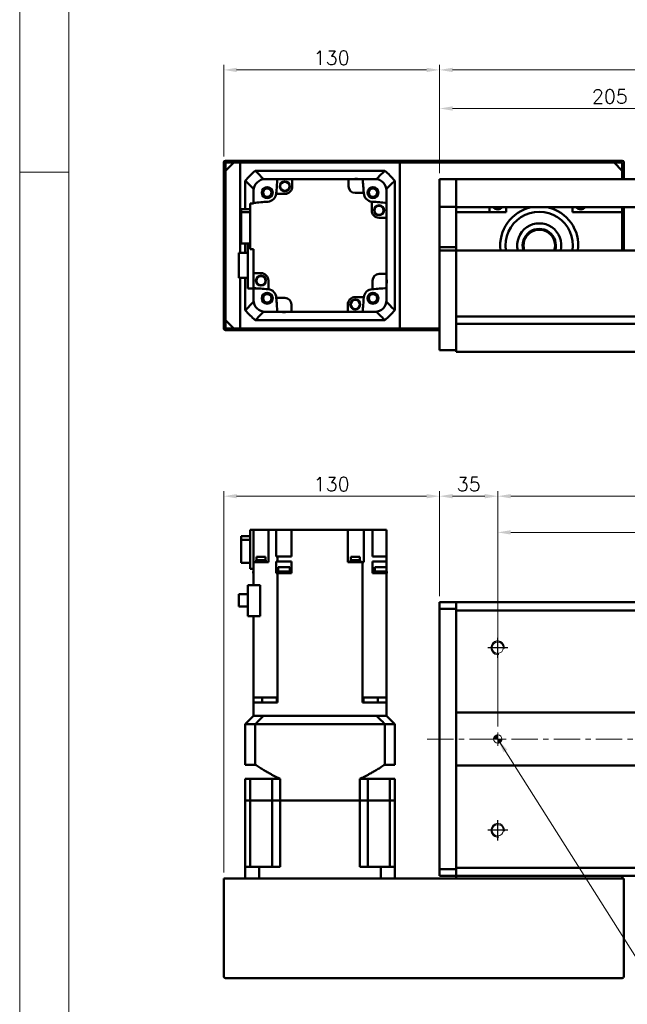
# Model space of a CAD drawing. Header units: millimetres. Extents: x 46891 to 51038, y 6223 to 10291.
# Tile 2 of 6: x 48547 to 48913, y 8909 to 9502. Entities that reach past the tile are written whole.
import ezdxf

# ---------------------------------------------------------------- set-up
doc = ezdxf.new("R2010")
doc.units = ezdxf.units.MM
doc.header["$LTSCALE"] = 0.5
doc.linetypes.add('CENTER', pattern=[50.8, 31.75, -6.35, 6.35, -6.35])
doc.layers.get('0').update_dxf_attribs({"lineweight": 20})
doc.layers.add('1', color=1, linetype='CENTER', lineweight=13)
doc.layers.add('외형선(ISO)', color=7, linetype='Continuous', lineweight=50)
doc.layers.add('C', color=1, linetype='CENTER')
doc.layers.add('DIM', color=4, linetype='Continuous')
doc.styles.add('DSR TEXT', font='romans.shx', dxfattribs={"bigfont": 'whgtxt.shx'})
doc.styles.get("Standard").update_dxf_attribs({"font": 'romans.shx', "bigfont": 'whgtxt.shx'})
doc.dimstyles.new('DSR', dxfattribs={"dimscale": 2, "dimtxt": 3, "dimasz": 3, "dimexe": 0.5, "dimexo": 0.5, "dimgap": 0.5, "dimtad": 1, "dimdsep": 46, "dimtxsty": 'Standard', "dimcen": 2.5, "dimclrd": 4, "dimclre": 4, "dimclrt": 2, "dimadec": 0, "dimazin": 2, "dimtfac": 1, "dimtmove": 0, "dimatfit": 3, "dimfxl": 0, "dimlwd": -1, "dimlwe": -1, "dimarcsym": 0})

# ---------------------------------------------------------------- blocks, each defined once
blk = doc.blocks.new('A$C1C1952E1')
at = {"color": 1}
blk.add_lwpolyline([(0, 0), (420, 0), (420, 297), (0, 297)], close=True, dxfattribs=at)
at = {"color": 3}
blk.add_lwpolyline([(5, 5), (415, 5), (415, 292), (5, 292)], close=True, dxfattribs=at)
blk = doc.blocks.new('*D77')
at = {"color": 1, "linetype": 'ByBlock'}
for p, q in [((48799.5, 9409.41), (48799.5, 9451.32)), ((49004.5, 9421.41), (49004.5, 9451.32)), ((48807.3, 9448.32), (48996.7, 9448.32))]:
    blk.add_line(p, q, dxfattribs=at)
at = {"color": 1}
for points in [[(48807.3, 9449.62), (48807.3, 9447.02), (48799.5, 9448.32)], [(48996.7, 9449.62), (48996.7, 9447.02), (49004.5, 9448.32)]]:
    blk.add_solid(points, dxfattribs=at)
at = {"layer": 'Defpoints', "color": 0}
for p in [(49004.5, 9448.32), (49004.5, 9417.81), (48799.5, 9405.81)]:
    blk.add_point(p, dxfattribs=at)
at = {"color": 3, "insert": (48902, 9455.52), "char_height": 8.4, "attachment_point": 5, "style": 'DSR TEXT'}
blk.add_mtext('205', dxfattribs=at)
blk = doc.blocks.new('*D80')
at = {"color": 1, "linetype": 'ByBlock'}
for p, q in [((48799.5, 9409.41), (48799.5, 9474.57)), ((50169.5, 9409.41), (50169.5, 9474.57)), ((50161.7, 9471.57), (48807.3, 9471.57))]:
    blk.add_line(p, q, dxfattribs=at)
at = {"color": 1}
for points in [[(48807.3, 9472.87), (48807.3, 9470.27), (48799.5, 9471.57)], [(50161.7, 9472.87), (50161.7, 9470.27), (50169.5, 9471.57)]]:
    blk.add_solid(points, dxfattribs=at)
at = {"layer": 'Defpoints', "color": 0}
for p in [(48799.5, 9471.57), (48799.5, 9405.81), (50169.5, 9405.81)]:
    blk.add_point(p, dxfattribs=at)
at = {"color": 3, "insert": (49484.5, 9478.77), "char_height": 8.4, "attachment_point": 5, "style": 'DSR TEXT'}
blk.add_mtext('1370', dxfattribs=at)
blk = doc.blocks.new('*D81')
at = {"color": 1, "linetype": 'ByBlock'}
for p, q in [((48669.5, 9419.41), (48669.5, 9474.57)), ((48799.5, 9409.41), (48799.5, 9474.57)), ((48791.7, 9471.57), (48677.3, 9471.57))]:
    blk.add_line(p, q, dxfattribs=at)
at = {"color": 1}
for points in [[(48677.3, 9472.87), (48677.3, 9470.27), (48669.5, 9471.57)], [(48791.7, 9472.87), (48791.7, 9470.27), (48799.5, 9471.57)]]:
    blk.add_solid(points, dxfattribs=at)
at = {"layer": 'Defpoints', "color": 0}
for p in [(48669.5, 9471.57), (48669.5, 9415.81), (48799.5, 9405.81)]:
    blk.add_point(p, dxfattribs=at)
at = {"color": 3, "insert": (48734.5, 9478.77), "char_height": 8.4, "attachment_point": 5, "style": 'DSR TEXT'}
blk.add_mtext('130', dxfattribs=at)
blk = doc.blocks.new('A$C33E56CC6')
h = blk.add_hatch()
h.set_pattern_fill('ANSI31', color=256, style=0)
h.set_pattern_definition([(45, (-7065.45672, -6508.5399), (-0.0883883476, 0.0883883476), [])])
h.paths.add_polyline_path([(4, 6.5, 0.414214), (1.5, 4), (4, 4)])
h.paths.add_polyline_path([(6.5, 4), (4, 4), (4, 1.5, 0.414214)])
blk.add_circle((4, 4), 2.5)
at = {"layer": '1'}
for p, q in [((4, 0), (4, 8)), ((0, 4), (8, 4))]:
    blk.add_line(p, q, dxfattribs=at)
blk = doc.blocks.new('tap8')
blk.add_circle((0, 0), 3.4)
at = {"layer": 'C', "color": 1, "linetype": 'CENTER'}
for p, q in [((0, -6.05), (0, 6.05)), ((-6.05, 0), (6.05, 0))]:
    blk.add_line(p, q, dxfattribs=at)
at = {"layer": 'DIM', "color": 3}
blk.add_arc((0, 0), 4, 263.84551, 189.43144, dxfattribs=at)
blk = doc.blocks.new('*D91')
at = {"color": 1, "linetype": 'ByBlock'}
for p, q in [((48799.5, 9154.53), (48799.5, 9217.74)), ((48826.7, 9214.74), (48807.3, 9214.74)), ((48834.5, 9133.07), (48834.5, 9217.74))]:
    blk.add_line(p, q, dxfattribs=at)
at = {"color": 1}
for points in [[(48807.3, 9216.04), (48807.3, 9213.44), (48799.5, 9214.74)], [(48826.7, 9216.04), (48826.7, 9213.44), (48834.5, 9214.74)]]:
    blk.add_solid(points, dxfattribs=at)
at = {"layer": 'Defpoints', "color": 0}
for p in [(48799.5, 9214.74), (48799.5, 9150.93), (48834.5, 9129.47)]:
    blk.add_point(p, dxfattribs=at)
at = {"color": 3, "insert": (48817, 9221.94), "char_height": 8.4, "attachment_point": 5, "style": 'DSR TEXT'}
blk.add_mtext('35', dxfattribs=at)
blk = doc.blocks.new('*D92')
at = {"color": 1, "linetype": 'ByBlock'}
for p, q in [((48834.5, 9133.07), (48834.5, 9217.74)), ((48842.3, 9214.74), (50126.7, 9214.74)), ((50134.5, 9133.07), (50134.5, 9217.74))]:
    blk.add_line(p, q, dxfattribs=at)
at = {"color": 1}
for points in [[(48842.3, 9216.04), (48842.3, 9213.44), (48834.5, 9214.74)], [(50126.7, 9216.04), (50126.7, 9213.44), (50134.5, 9214.74)]]:
    blk.add_solid(points, dxfattribs=at)
at = {"layer": 'Defpoints', "color": 0}
for p in [(50134.5, 9214.74), (48834.5, 9129.47), (50134.5, 9129.47)]:
    blk.add_point(p, dxfattribs=at)
at = {"color": 3, "insert": (49484.5, 9221.94), "char_height": 8.4, "attachment_point": 5, "style": 'DSR TEXT'}
blk.add_mtext('13X100PITCH=1300', dxfattribs=at)
blk = doc.blocks.new('*D94')
at = {"color": 1, "linetype": 'ByBlock'}
for p, q in [((48834.5, 9076.03), (48834.5, 9195.93)), ((50134.5, 9076.03), (50134.5, 9195.93)), ((48842.3, 9192.93), (50126.7, 9192.93))]:
    blk.add_line(p, q, dxfattribs=at)
at = {"color": 1}
for points in [[(48842.3, 9194.23), (48842.3, 9191.63), (48834.5, 9192.93)], [(50126.7, 9194.23), (50126.7, 9191.63), (50134.5, 9192.93)]]:
    blk.add_solid(points, dxfattribs=at)
at = {"layer": 'Defpoints', "color": 0}
for p in [(50134.5, 9192.93), (48834.5, 9072.43), (50134.5, 9072.43)]:
    blk.add_point(p, dxfattribs=at)
at = {"color": 3, "insert": (49484.5, 9200.13), "char_height": 8.4, "attachment_point": 5, "style": 'DSR TEXT'}
blk.add_mtext('1300%%P0.02', dxfattribs=at)
blk = doc.blocks.new('*D95')
at = {"color": 1, "linetype": 'ByBlock'}
for p, q in [((48669.5, 8988.03), (48669.5, 9217.74)), ((48791.7, 9214.74), (48677.3, 9214.74)), ((48799.5, 9154.53), (48799.5, 9217.74))]:
    blk.add_line(p, q, dxfattribs=at)
at = {"color": 1}
for points in [[(48677.3, 9216.04), (48677.3, 9213.44), (48669.5, 9214.74)], [(48791.7, 9216.04), (48791.7, 9213.44), (48799.5, 9214.74)]]:
    blk.add_solid(points, dxfattribs=at)
at = {"layer": 'Defpoints', "color": 0}
for p in [(48669.5, 9214.74), (48799.5, 9150.93), (48669.5, 8984.43)]:
    blk.add_point(p, dxfattribs=at)
at = {"color": 3, "insert": (48734.5, 9221.94), "char_height": 8.4, "attachment_point": 5, "style": 'DSR TEXT'}
blk.add_mtext('130', dxfattribs=at)

msp = doc.modelspace()

# ---------------------------------------------------------------- linework, layer by layer
at = {"color": 1}
msp.add_line((48576.33082, 9409.88267), (48546.67132, 9409.88267), dxfattribs=at)
at = {"layer": '1'}
msp.add_line((50179.50234, 9068.42724), (48789.50234, 9068.42724), dxfattribs=at)
at = {"layer": '외형선(ISO)'}
for p, q in [((48669.50234, 9415.81317), (48669.50234, 9407.81317)), ((48909.50234, 9416.81317), (48670.50234, 9416.81317)), ((48670.50234, 9410.81317), (48675.50234, 9415.81317)), ((48670.50234, 9407.81317), (48670.50234, 9415.31317)), ((48671.00234, 9415.81317), (48909.00234, 9415.81317)), ((48679.50234, 9415.81317), (48675.50234, 9415.81317)), ((48679.50234, 9361.36317), (48679.50234, 9415.81317)), ((48904.50234, 9415.81317), (48775.50234, 9415.81317)), ((48775.50234, 9415.81317), (48775.50234, 9315.81317)), ((48904.50234, 9415.81317), (48909.50234, 9410.81317)), ((48909.50234, 9415.31317), (48909.50234, 9407.81317)), ((48910.50234, 9407.81317), (48910.50234, 9415.81317)), ((48670.50234, 9410.81317), (48670.50234, 9320.81317)), ((48766.50494, 9410.81317), (48688.49974, 9410.81317)), ((48909.50234, 9405.81317), (48909.50234, 9410.81317)), ((48669.50234, 9407.81317), (48670.50234, 9407.81317)), ((48669.50234, 9403.81317), (48669.50234, 9407.81317)), ((48670.50234, 9403.81317), (48669.50234, 9403.81317)), ((48669.50234, 9403.81317), (48669.50234, 9327.81317)), ((48670.50234, 9327.81317), (48670.50234, 9403.81317)), ((48682.50234, 9404.81576), (48682.50234, 9387.59544)), ((48693.49866, 9405.81317), (48694.50234, 9405.81317)), ((48701.83615, 9405.81317), (48694.50234, 9405.81317)), ((48701.83615, 9405.81317), (48710.80234, 9405.81317)), ((48744.70234, 9405.81317), (48710.80234, 9405.81317)), ((48710.80234, 9405.81317), (48710.80234, 9401.41317)), ((48744.70234, 9405.81317), (48753.16853, 9405.81317)), ((48744.70234, 9401.41317), (48744.70234, 9405.81317)), ((48760.50234, 9405.81317), (48753.16853, 9405.81317)), ((48760.50234, 9405.81317), (48761.50602, 9405.81317)), ((48772.50234, 9326.81057), (48772.50234, 9404.81576)), ((48799.50234, 9405.81317), (48799.50234, 9403.81317)), ((48809.50234, 9405.81317), (48799.50234, 9405.81317)), ((48799.50234, 9402.30045), (48799.50234, 9403.81317)), ((48809.50234, 9403.81317), (48809.50234, 9405.81317)), ((48929.50234, 9405.81317), (48809.50234, 9405.81317)), ((48809.50234, 9405.81317), (48809.50234, 9403.81317)), ((48809.50234, 9403.81317), (48809.50234, 9402.30045)), ((48809.50234, 9402.30045), (48809.50234, 9403.81317)), ((48909.50234, 9407.81317), (48910.50234, 9407.81317)), ((48910.50234, 9407.81317), (48910.50234, 9405.81317)), ((48687.50234, 9399.81684), (48687.50234, 9398.81317)), ((48687.50234, 9391.47935), (48687.50234, 9398.81317)), ((48706.30234, 9396.91317), (48701.13523, 9396.91317)), ((48753.82428, 9397.41317), (48748.70234, 9397.41317)), ((48767.50234, 9399.81684), (48767.50234, 9398.81317)), ((48767.50234, 9391.47935), (48767.50234, 9398.81317)), ((48799.50234, 9401.80147), (48799.50234, 9402.30045)), ((48799.50234, 9401.80147), (48799.50234, 9400.26088)), ((48799.50234, 9400.26088), (48799.50234, 9397.27629)), ((48799.50234, 9389.49884), (48799.50234, 9397.27629)), ((48809.50234, 9402.30045), (48809.50234, 9401.80147)), ((48809.50234, 9401.80147), (48809.50234, 9402.30045)), ((48809.50234, 9400.26088), (48809.50234, 9401.80147)), ((48809.50234, 9401.80147), (48809.50234, 9400.26088)), ((48809.50234, 9397.27629), (48809.50234, 9400.26088)), ((48809.50234, 9400.26088), (48809.50234, 9397.27629)), ((48809.50234, 9397.27629), (48809.50234, 9389.49884)), ((48809.50234, 9389.49884), (48809.50234, 9397.27629)), ((48685.50234, 9391.01317), (48687.50234, 9391.01317)), ((48685.50234, 9391.01317), (48685.50234, 9363.61317)), ((48687.50234, 9391.01317), (48687.50234, 9391.47935)), ((48758.60234, 9387.01317), (48758.60234, 9392.18028)), ((48767.50234, 9391.47935), (48767.50234, 9382.51317)), ((48680.00234, 9387.59544), (48685.50234, 9387.59544)), ((48680.00234, 9387.59544), (48680.00234, 9385.88927)), ((48685.50234, 9385.88927), (48680.00234, 9385.88927)), ((48680.00234, 9385.88927), (48680.00234, 9367.03089)), ((48799.50234, 9389.13986), (48799.50234, 9389.49884)), ((48799.50234, 9364.73623), (48799.50234, 9389.13986)), ((48809.50234, 9389.13986), (48799.50234, 9389.13986)), ((48809.50234, 9389.49884), (48809.50234, 9389.13986)), ((48809.50234, 9389.13986), (48809.50234, 9364.73623)), ((48929.50234, 9388.81317), (48809.50234, 9388.81317)), ((48839.50234, 9385.81317), (48809.50234, 9385.81317)), ((48829.50234, 9388.81317), (48829.50234, 9385.81317)), ((48839.50234, 9388.81317), (48839.50234, 9385.81317)), ((48879.50234, 9385.81317), (48879.50234, 9388.81317)), ((48909.50234, 9385.81317), (48879.50234, 9385.81317)), ((48909.50234, 9388.81317), (48909.50234, 9385.81317)), ((48909.50234, 9362.81317), (48909.50234, 9385.81317)), ((48910.50234, 9362.81317), (48910.50234, 9388.81317)), ((48767.50234, 9382.51317), (48763.10234, 9382.51317)), ((48767.50234, 9348.61317), (48767.50234, 9382.51317)), ((48684.10234, 9361.36317), (48678.70234, 9361.36317)), ((48678.70234, 9361.36317), (48678.70234, 9346.26317)), ((48680.00234, 9367.03089), (48685.50234, 9367.03089)), ((48682.50234, 9367.03089), (48682.50234, 9361.36317)), ((48684.10234, 9367.03089), (48684.10234, 9339.81317)), ((48685.50234, 9363.61317), (48687.50234, 9363.61317)), ((48687.50234, 9349.11317), (48687.50234, 9363.61317)), ((48799.50234, 9362.81317), (48799.50234, 9364.73623)), ((48809.50234, 9364.73623), (48799.50234, 9364.73623)), ((48799.50234, 9362.81317), (48799.50234, 9359.81317)), ((48809.50234, 9362.81317), (48799.50234, 9362.81317)), ((48809.50234, 9364.73623), (48809.50234, 9362.81317)), ((48809.50234, 9362.81317), (48809.50234, 9359.81317)), ((48809.50234, 9362.81317), (50159.50234, 9362.81317)), ((48809.50234, 9359.81317), (48809.50234, 9362.81317)), ((48799.50234, 9308.05581), (48799.50234, 9359.81317)), ((48809.50234, 9323.26317), (48809.50234, 9359.81317)), ((48809.50234, 9359.81317), (48809.50234, 9308.05581)), ((48678.70234, 9346.26317), (48684.10234, 9346.26317)), ((48679.50234, 9315.81317), (48679.50234, 9346.26317)), ((48682.50234, 9346.26317), (48682.50234, 9326.81057)), ((48687.50234, 9349.11317), (48687.50234, 9340.14698)), ((48691.90234, 9349.11317), (48687.50234, 9349.11317)), ((48696.40234, 9344.61317), (48696.40234, 9339.44605)), ((48759.10234, 9339.49122), (48759.10234, 9344.61317)), ((48763.10234, 9348.61317), (48767.50234, 9348.61317)), ((48767.50234, 9348.61317), (48767.50234, 9340.14698)), ((48684.10234, 9339.81317), (48691.53089, 9339.81317)), ((48687.50234, 9332.81317), (48687.50234, 9339.81317)), ((48767.50234, 9332.81317), (48767.50234, 9340.14698)), ((48687.50234, 9332.81317), (48687.50234, 9331.80949)), ((48701.1804, 9334.21317), (48706.30234, 9334.21317)), ((48748.70234, 9334.71317), (48753.86945, 9334.71317)), ((48767.50234, 9332.81317), (48767.50234, 9331.80949)), ((48669.50234, 9327.81317), (48670.50234, 9327.81317)), ((48669.50234, 9323.81317), (48669.50234, 9327.81317)), ((48693.49866, 9325.81317), (48694.50234, 9325.81317)), ((48694.50234, 9325.81317), (48701.83615, 9325.81317)), ((48701.83615, 9325.81317), (48710.30234, 9325.81317)), ((48710.30234, 9330.21317), (48710.30234, 9325.81317)), ((48710.30234, 9325.81317), (48744.20234, 9325.81317)), ((48744.20234, 9325.81317), (48744.20234, 9330.21317)), ((48753.16853, 9325.81317), (48744.20234, 9325.81317)), ((48753.16853, 9325.81317), (48760.50234, 9325.81317)), ((48760.50234, 9325.81317), (48761.50602, 9325.81317)), ((48670.50234, 9323.81317), (48669.50234, 9323.81317)), ((48669.50234, 9323.81317), (48669.50234, 9315.81317)), ((48670.50234, 9316.31317), (48670.50234, 9323.81317)), ((48675.50234, 9315.81317), (48670.50234, 9320.81317)), ((48688.49974, 9320.81317), (48766.50494, 9320.81317)), ((48809.50234, 9323.06317), (48963.50234, 9323.06317)), ((48670.50234, 9314.81317), (48799.50234, 9314.81317)), ((48799.50234, 9315.81317), (48671.00234, 9315.81317)), ((48675.50234, 9315.81317), (48679.50234, 9315.81317)), ((48775.50234, 9315.81317), (48799.50234, 9315.81317)), ((48809.50234, 9318.56317), (48963.51279, 9318.56317)), ((48809.50234, 9308.05581), (48809.50234, 9318.36317)), ((48799.50234, 9308.05581), (48799.50234, 9305.93449)), ((48809.50234, 9308.05581), (48809.50234, 9305.93449)), ((48809.50234, 9305.93449), (48809.50234, 9308.05581)), ((48799.50234, 9302.81317), (48799.50234, 9305.93449)), ((48799.50234, 9302.81317), (48809.50234, 9302.81317)), ((48809.50234, 9301.81317), (48809.50234, 9305.93449)), ((48809.50234, 9305.93449), (48809.50234, 9302.81317)), ((48809.50234, 9301.81317), (50159.50234, 9301.81317)), ((48685.50234, 9190.73282), (48680.00234, 9190.73282)), ((48680.00234, 9190.73282), (48680.00234, 9188.41731)), ((48685.50234, 9194.42724), (48687.50234, 9194.42724)), ((48685.50234, 9194.42724), (48685.50234, 9170.92724)), ((48687.50234, 9194.42724), (48687.50234, 9174.92724)), ((48691.90234, 9194.42724), (48687.50234, 9194.42724)), ((48696.40234, 9194.42724), (48691.90234, 9194.42724)), ((48701.16967, 9194.42724), (48696.40234, 9194.42724)), ((48696.40234, 9194.42724), (48696.40234, 9174.92724)), ((48701.16967, 9194.42724), (48701.1804, 9194.42724)), ((48701.1804, 9178.42724), (48701.1804, 9194.42724)), ((48701.1804, 9194.42724), (48706.30234, 9194.42724)), ((48710.30234, 9194.42724), (48706.30234, 9194.42724)), ((48710.30234, 9194.42724), (48744.20234, 9194.42724)), ((48710.30234, 9178.42724), (48710.30234, 9194.42724)), ((48744.20234, 9174.92724), (48744.20234, 9194.42724)), ((48748.70234, 9194.42724), (48744.20234, 9194.42724)), ((48748.70234, 9194.42724), (48753.86945, 9194.42724)), ((48758.94619, 9194.42724), (48753.86945, 9194.42724)), ((48753.86945, 9174.92724), (48753.86945, 9194.42724)), ((48758.94619, 9194.42724), (48759.10234, 9194.42724)), ((48759.10234, 9178.42724), (48759.10234, 9194.42724)), ((48763.10234, 9194.42724), (48759.10234, 9194.42724)), ((48763.10234, 9194.42724), (48767.50234, 9194.42724)), ((48767.50234, 9194.42724), (48767.50234, 9178.42724)), ((48680.00234, 9188.41731), (48685.50234, 9188.41731)), ((48680.00234, 9188.41731), (48680.00234, 9174.52166)), ((48689.1914, 9178.12724), (48694.6914, 9178.12724)), ((48689.1914, 9178.12724), (48689.1914, 9176.12724)), ((48694.6914, 9178.12724), (48694.6914, 9176.12724)), ((48701.1804, 9178.42724), (48701.83615, 9178.42724)), ((48701.83615, 9178.42724), (48710.30234, 9178.42724)), ((48701.83615, 9175.42724), (48701.83615, 9178.42724)), ((48745.95091, 9178.12724), (48751.45091, 9178.12724)), ((48745.95091, 9178.12724), (48745.95091, 9176.12724)), ((48751.45091, 9178.12724), (48751.45091, 9176.12724)), ((48759.10234, 9178.42724), (48767.50234, 9178.42724)), ((48767.50234, 9175.42724), (48767.50234, 9178.42724)), ((48680.00234, 9174.52166), (48685.50234, 9174.52166)), ((48687.50234, 9161.07724), (48687.50234, 9174.92724)), ((48687.50234, 9174.92724), (48696.05849, 9174.92724)), ((48688.9414, 9175.42724), (48694.9414, 9175.42724)), ((48688.9414, 9175.42724), (48688.9414, 9174.92724)), ((48688.9914, 9176.12724), (48694.8914, 9176.12724)), ((48688.9914, 9176.12724), (48688.9914, 9175.42724)), ((48694.8914, 9176.12724), (48694.8914, 9175.42724)), ((48694.9414, 9175.42724), (48694.9414, 9174.92724)), ((48696.40234, 9174.92724), (48696.05849, 9174.92724)), ((48701.1804, 9175.42724), (48701.1804, 9170.42724)), ((48701.83615, 9175.42724), (48701.1804, 9175.42724)), ((48710.30234, 9175.42724), (48701.83615, 9175.42724)), ((48702.29172, 9172.02724), (48709.29172, 9172.02724)), ((48702.29172, 9169.42724), (48702.29172, 9172.02724)), ((48709.29172, 9169.42724), (48709.29172, 9172.02724)), ((48710.30234, 9175.42724), (48710.30234, 9170.42724)), ((48753.16853, 9174.92724), (48744.20234, 9174.92724)), ((48745.70091, 9175.42724), (48751.70091, 9175.42724)), ((48745.70091, 9175.42724), (48745.70091, 9174.92724)), ((48745.75091, 9176.12724), (48751.65091, 9176.12724)), ((48745.75091, 9176.12724), (48745.75091, 9175.42724)), ((48751.65091, 9176.12724), (48751.65091, 9175.42724)), ((48751.70091, 9175.42724), (48751.70091, 9174.92724)), ((48753.16853, 9093.42724), (48753.16853, 9174.92724)), ((48753.16853, 9174.92724), (48753.83501, 9174.92724)), ((48753.86945, 9174.92724), (48753.83501, 9174.92724)), ((48759.10234, 9170.42724), (48759.10234, 9175.42724)), ((48767.50234, 9175.42724), (48759.10234, 9175.42724)), ((48760.42224, 9172.02724), (48767.42224, 9172.02724)), ((48760.42224, 9169.42724), (48760.42224, 9172.02724)), ((48767.42224, 9169.42724), (48767.42224, 9172.02724)), ((48767.50234, 9170.42724), (48767.50234, 9175.42724)), ((48685.50234, 9170.92724), (48687.50234, 9170.92724)), ((48687.28244, 9169.42724), (48687.50234, 9169.42724)), ((48687.28244, 9168.42724), (48687.28244, 9169.42724)), ((48687.50234, 9168.42724), (48687.28244, 9168.42724)), ((48701.17771, 9170.42724), (48701.17771, 9168.42724)), ((48701.1804, 9170.42724), (48701.17771, 9170.42724)), ((48701.17771, 9168.42724), (48701.83615, 9168.42724)), ((48702.29172, 9170.42724), (48701.1804, 9170.42724)), ((48701.83615, 9168.42724), (48704.5178, 9168.42724)), ((48701.83615, 9168.42724), (48701.83615, 9093.42724)), ((48701.99172, 9169.42724), (48709.59172, 9169.42724)), ((48701.99172, 9168.42724), (48701.99172, 9169.42724)), ((48707.06565, 9168.42724), (48704.5178, 9168.42724)), ((48707.06565, 9168.42724), (48710.30377, 9168.42724)), ((48709.29172, 9170.42724), (48710.30234, 9170.42724)), ((48709.59172, 9168.42724), (48709.59172, 9169.42724)), ((48710.30377, 9170.42724), (48710.30234, 9170.42724)), ((48710.30377, 9170.42724), (48710.30377, 9168.42724)), ((48759.06328, 9168.42724), (48759.06328, 9170.42724)), ((48759.10234, 9170.42724), (48759.06328, 9170.42724)), ((48759.06328, 9168.42724), (48767.50234, 9168.42724)), ((48759.10234, 9170.42724), (48760.42224, 9170.42724)), ((48760.12224, 9169.42724), (48767.72224, 9169.42724)), ((48760.12224, 9168.42724), (48760.12224, 9169.42724)), ((48767.50234, 9170.42724), (48767.42224, 9170.42724)), ((48767.50234, 9170.42724), (48767.50234, 9169.42724)), ((48767.50234, 9093.42724), (48767.50234, 9168.42724)), ((48767.72224, 9168.42724), (48767.50234, 9168.42724)), ((48767.72224, 9168.42724), (48767.72224, 9169.42724)), ((48684.10234, 9161.07724), (48691.53089, 9161.07724)), ((48684.10234, 9142.52724), (48684.10234, 9161.07724)), ((48691.53089, 9161.07724), (48691.53089, 9142.52724)), ((48678.70234, 9155.75224), (48684.10234, 9155.75224)), ((48678.70234, 9155.75224), (48678.70234, 9148.30224)), ((48678.70234, 9148.30224), (48684.10234, 9148.30224)), ((48799.50234, 9150.92724), (48799.50234, 9150.04856)), ((48809.50234, 9150.92724), (48799.50234, 9150.92724)), ((48799.50234, 9146.92724), (48799.50234, 9150.04856)), ((48809.50234, 9150.92724), (48809.50234, 9150.04856)), ((48809.50234, 9150.92724), (50159.50234, 9150.92724)), ((48809.50234, 9150.04856), (48809.50234, 9150.92724)), ((48809.50234, 9145.92724), (48809.50234, 9150.04856)), ((48809.50234, 9150.04856), (48809.50234, 9146.92724)), ((48684.10234, 9142.52724), (48691.53089, 9142.52724)), ((48687.50234, 9142.52724), (48687.50234, 9093.42724)), ((48799.50234, 9146.92724), (48809.50234, 9146.92724)), ((48799.50234, 8989.92724), (48799.50234, 9146.92724)), ((48809.50234, 9084.42724), (48809.50234, 9145.92724)), ((48809.50234, 9145.92724), (50159.50234, 9145.92724)), ((48696.05849, 9093.42724), (48687.50234, 9093.42724)), ((48687.50234, 9090.42724), (48687.50234, 9093.42724)), ((48687.50234, 9082.42724), (48687.50234, 9090.42724)), ((48687.50234, 9090.42724), (48694.50234, 9090.42724)), ((48692.63806, 9093.42724), (48692.63806, 9090.42724)), ((48694.50234, 9090.42724), (48701.84477, 9090.42724)), ((48696.05849, 9093.42724), (48701.16967, 9093.42724)), ((48701.83615, 9093.42724), (48701.16967, 9093.42724)), ((48701.42546, 9093.42724), (48701.42546, 9090.42724)), ((48701.84477, 9093.42724), (48701.83615, 9093.42724)), ((48701.84477, 9093.42724), (48701.84477, 9090.42724)), ((48753.16853, 9093.42724), (48753.15991, 9093.42724)), ((48753.15991, 9093.42724), (48753.15991, 9090.42724)), ((48753.15991, 9090.42724), (48760.50234, 9090.42724)), ((48753.83501, 9093.42724), (48753.16853, 9093.42724)), ((48753.57922, 9093.42724), (48753.57922, 9090.42724)), ((48753.83501, 9093.42724), (48758.94619, 9093.42724)), ((48767.50234, 9093.42724), (48758.94619, 9093.42724)), ((48760.50234, 9090.42724), (48767.50234, 9090.42724)), ((48762.36662, 9093.42724), (48762.36662, 9090.42724)), ((48767.50234, 9093.42724), (48767.50234, 9090.42724)), ((48767.50234, 9082.42724), (48767.50234, 9090.42724)), ((48682.50234, 9077.42724), (48687.50234, 9082.42724)), ((48687.50234, 9082.42724), (48687.59043, 9082.42724)), ((48693.39531, 9082.42724), (48687.59043, 9082.42724)), ((48693.39531, 9082.42724), (48693.49866, 9082.42724)), ((48693.49866, 9082.42724), (48761.50602, 9082.42724)), ((48760.50234, 9082.42724), (48694.50234, 9082.42724)), ((48761.60937, 9082.42724), (48761.50602, 9082.42724)), ((48767.41425, 9082.42724), (48761.60937, 9082.42724)), ((48767.50234, 9082.42724), (48767.41425, 9082.42724)), ((48767.50234, 9082.42724), (48772.50234, 9077.42724)), ((48809.50234, 9083.57369), (48809.50234, 9084.42724)), ((50159.50234, 9084.42724), (48809.50234, 9084.42724)), ((48809.50234, 9083.22013), (48809.50234, 9083.57369)), ((48809.50234, 9053.63435), (48809.50234, 9083.22013)), ((48809.50234, 9083.22013), (48809.50234, 9053.63435)), ((48682.50234, 9077.42724), (48688.49974, 9077.42724)), ((48682.50234, 9052.97724), (48682.50234, 9077.42724)), ((48688.49974, 9052.97724), (48688.49974, 9077.42724)), ((48688.49974, 9077.42724), (48766.50494, 9077.42724)), ((48766.50494, 9077.42724), (48772.50234, 9077.42724)), ((48766.50494, 9052.97724), (48766.50494, 9077.42724)), ((48772.50234, 9052.97724), (48772.50234, 9077.42724)), ((48688.49974, 9052.97724), (48682.50234, 9052.97724)), ((48772.50234, 9052.97724), (48766.50494, 9052.97724)), ((48809.50234, 9053.28079), (48809.50234, 9053.63435)), ((48809.50234, 9052.42724), (48809.50234, 9053.28079)), ((48809.50234, 8990.92724), (48809.50234, 9052.42724)), ((48809.50234, 9052.42724), (50159.50234, 9052.42724)), ((48685.45012, 9044.42724), (48682.50234, 9044.42724)), ((48682.50234, 9031.42724), (48682.50234, 9044.42724)), ((48698.64734, 9044.42724), (48685.45012, 9044.42724)), ((48685.45012, 9031.42724), (48685.45012, 9044.42724)), ((48703.50234, 9044.42724), (48698.64734, 9044.42724)), ((48698.64734, 9031.42724), (48698.64734, 9044.42724)), ((48703.50234, 9031.42724), (48703.50234, 9044.42724)), ((48756.35734, 9044.42724), (48751.50234, 9044.42724)), ((48751.50234, 9031.42724), (48751.50234, 9044.42724)), ((48756.35734, 9031.42724), (48756.35734, 9044.42724)), ((48756.35734, 9044.42724), (48769.55456, 9044.42724)), ((48772.50234, 9044.42724), (48769.55456, 9044.42724)), ((48769.55456, 9031.42724), (48769.55456, 9044.42724)), ((48772.50234, 9031.42724), (48772.50234, 9044.42724)), ((48682.50234, 9031.42724), (48682.50234, 8991.42724)), ((48682.50234, 9031.42724), (48685.45012, 9031.42724)), ((48685.45012, 9031.42724), (48682.50234, 9031.42724)), ((48685.45012, 8991.42724), (48685.45012, 9031.42724)), ((48685.45012, 9031.42724), (48692.14734, 9031.42724)), ((48685.45012, 9031.42724), (48692.14734, 9031.42724)), ((48692.14734, 9031.42724), (48698.64734, 9031.42724)), ((48692.14734, 9031.42724), (48698.64734, 9031.42724)), ((48698.64734, 9031.42724), (48703.50234, 9031.42724)), ((48698.64734, 8991.42724), (48698.64734, 9031.42724)), ((48703.50234, 9031.42724), (48698.64734, 9031.42724)), ((48703.50234, 9031.42724), (48751.50234, 9031.42724)), ((48703.50234, 9031.42724), (48703.50234, 8991.42724)), ((48703.50234, 9031.42724), (48751.50234, 9031.42724)), ((48751.50234, 9031.42724), (48756.35734, 9031.42724)), ((48751.50234, 9031.42724), (48751.50234, 8991.42724)), ((48756.35734, 9031.42724), (48751.50234, 9031.42724)), ((48756.35734, 9031.42724), (48762.85734, 9031.42724)), ((48756.35734, 8991.42724), (48756.35734, 9031.42724)), ((48756.35734, 9031.42724), (48762.85734, 9031.42724)), ((48762.85734, 9031.42724), (48769.55456, 9031.42724)), ((48762.85734, 9031.42724), (48769.55456, 9031.42724)), ((48769.55456, 9031.42724), (48772.50234, 9031.42724)), ((48769.55456, 8991.42724), (48769.55456, 9031.42724)), ((48772.50234, 9031.42724), (48769.55456, 9031.42724)), ((48772.50234, 9031.42724), (48772.50234, 8991.42724)), ((48690.90999, 8991.42724), (48682.50234, 8991.42724)), ((48682.50234, 8984.42724), (48682.50234, 8991.42724)), ((48690.90999, 8991.42724), (48703.50234, 8991.42724)), ((48690.90999, 8984.42724), (48690.90999, 8991.42724)), ((48751.50234, 8991.42724), (48764.09469, 8991.42724)), ((48772.50234, 8991.42724), (48764.09469, 8991.42724)), ((48764.09469, 8984.42724), (48764.09469, 8991.42724)), ((48772.50234, 8984.42724), (48772.50234, 8991.42724)), ((48809.50234, 8989.92724), (48799.50234, 8989.92724)), ((48799.50234, 8986.80592), (48799.50234, 8989.92724)), ((48809.50234, 8986.80592), (48809.50234, 8990.92724)), ((50159.50234, 8990.92724), (48809.50234, 8990.92724)), ((48809.50234, 8989.92724), (48809.50234, 8986.80592)), ((48669.50234, 8984.42724), (48669.50234, 8925.42724)), ((48669.50234, 8984.42724), (48670.50234, 8984.42724)), ((48670.50234, 8984.42724), (48909.50234, 8984.42724)), ((48799.50234, 8986.80592), (48799.50234, 8985.92724)), ((48809.50234, 8985.92724), (48799.50234, 8985.92724)), ((48809.50234, 8986.80592), (48809.50234, 8985.92724)), ((48809.50234, 8985.92724), (48809.50234, 8986.80592)), ((48809.50234, 8985.92724), (50159.50234, 8985.92724)), ((48809.50234, 8984.42724), (48809.50234, 8985.92724)), ((48909.50234, 8984.42724), (48909.50234, 8985.92724)), ((48909.50234, 8984.42724), (48910.50234, 8984.42724)), ((48910.50234, 8925.42724), (48910.50234, 8984.42724)), ((48670.50234, 8924.42724), (48909.50234, 8924.42724))]:
    msp.add_line(p, q, dxfattribs=at)
for centre, radius in [((48706.30377, 9401.3741), 3), ((48706.30377, 9401.3741), 2.95), ((48706.30377, 9401.3741), 2.75), ((48695.68254, 9397.63297), 3.3), ((48695.68254, 9397.63297), 3.2), ((48695.68254, 9397.63297), 3), ((48695.68254, 9397.63297), 2.5), ((48759.32215, 9397.63297), 3.3), ((48759.32215, 9397.63297), 3.2), ((48759.32215, 9397.63297), 3), ((48759.32215, 9397.63297), 2.5), ((48763.06328, 9387.01174), 3), ((48763.06328, 9387.01174), 2.95), ((48763.06328, 9387.01174), 2.75), ((48691.9414, 9344.61459), 3), ((48691.9414, 9344.61459), 2.95), ((48691.9414, 9344.61459), 2.75), ((48695.68254, 9333.99336), 3.3), ((48695.68254, 9333.99336), 3.2), ((48695.68254, 9333.99336), 3), ((48695.68254, 9333.99336), 2.5), ((48748.70091, 9330.25223), 3), ((48748.70091, 9330.25223), 2.95), ((48748.70091, 9330.25223), 2.75), ((48759.32215, 9333.99336), 3.3), ((48759.32215, 9333.99336), 3.2), ((48759.32215, 9333.99336), 3), ((48759.32215, 9333.99336), 2.5)]:
    msp.add_circle(centre, radius, dxfattribs=at)
for centre, radius, start, end in [((48670.50234, 9415.81317), 1, 90, 180), ((48671.00234, 9415.31317), 0.5, 90, 180), ((48909.00234, 9415.31317), 0.5, 0, 90), ((48909.50234, 9415.81317), 1, 0, 90), ((48727.50234, 9365.81317), 59.55, 130.91627078, 139.08372922), ((48727.50234, 9365.81317), 59.55, 40.91627078, 49.08372922), ((48694.50234, 9398.81317), 7, 90, 180), ((48727.50234, 9365.81317), 52.5, 130.36759354, 130.51580082), ((49160.09372, 9365.81317), 460, 175.01145802, 176.0804225), ((48749.21296, 9402.23306), 3.8, 70.41268147, 109.58731853), ((48294.91096, 9365.81317), 460, 3.93907323, 4.98854198), ((48760.50234, 9398.81317), 7, 0, 90), ((48727.50234, 9365.81317), 52.5, 49.48419918, 49.63240646), ((48727.50234, 9365.81317), 52.5, 139.48419918, 139.63240646), ((48695.68254, 9397.63297), 5.5, 273.9195775, 352.47991906), ((48695.68254, 9397.63297), 5.5, 352.47991906, 356.0804225), ((48706.30234, 9401.41317), 4.5, 270, 0), ((48748.70234, 9401.41317), 4, 180, 270), ((48294.91096, 9365.81316), 460, 3.9195775, 3.93907323), ((48759.32215, 9397.63297), 5.5, 183.9195775, 262.47991906), ((48727.50234, 9365.81317), 52.5, 40.36759354, 40.51580082), ((48727.50234, 8933.22178), 460, 93.9195775, 94.98854198), ((48759.32215, 9397.63297), 5.5, 262.47991906, 266.0804225), ((48727.50234, 8933.22178), 460, 85.01145802, 86.0804225), ((48763.10234, 9387.01317), 4.5, 180, 270), ((48834.50234, 9390.81317), 3.3235, 216.99714571, 323.00285429), ((48859.50234, 9365.81317), 23.5, 101.84027388, 187.33436892), ((48859.50234, 9365.81317), 20.3, 351.5015155, 188.4984845), ((48859.50234, 9365.81317), 23.5, 352.66563108, 78.15972612), ((48884.50234, 9390.81317), 3.3235, 216.99714571, 323.00285429), ((48859.50234, 9365.81317), 13.3, 346.96395971, 193.03604029), ((48859.50234, 9365.81317), 10, 342.54239688, 197.45760312), ((48859.50234, 9365.81317), 9.5, 341.59151983, 198.40848017), ((48691.90234, 9344.61317), 4.5, 0, 90), ((48763.10234, 9344.61317), 4, 90, 180), ((48763.92224, 9344.10255), 3.8, 340.41268147, 19.58731853), ((48727.50234, 9798.40455), 460, 265.01145802, 266.0804225), ((48695.68254, 9333.99336), 5.5, 82.47991906, 86.0804225), ((48695.68254, 9333.99336), 5.5, 3.9195775, 82.47991906), ((48759.32215, 9333.99336), 5.5, 93.9195775, 172.47991906), ((48727.50234, 9798.40455), 460, 273.9195775, 273.93907323), ((48727.50234, 9798.40455), 460, 273.93907323, 274.98854198), ((48694.50234, 9332.81317), 7, 180, 270), ((48727.50234, 9365.81317), 52.5, 220.36759354, 220.51580082), ((49160.09372, 9365.81317), 460, 183.9195775, 183.93907323), ((49160.09372, 9365.81317), 460, 183.93907323, 184.98854198), ((48706.30234, 9330.21317), 4, 0, 90), ((48748.70234, 9330.21317), 4.5, 90, 180), ((48294.91096, 9365.81317), 460, 355.01145802, 356.0804225), ((48759.32215, 9333.99336), 5.5, 172.47991906, 176.0804225), ((48760.50234, 9332.81317), 7, 270, 0), ((48727.50234, 9365.81317), 52.5, 319.48419918, 319.63240646), ((48727.50234, 9365.81317), 59.55, 220.91627078, 229.08372922), ((48727.50234, 9365.81317), 52.5, 229.48419918, 229.63240646), ((48705.79172, 9329.39327), 3.8, 250.41268147, 289.58731853), ((48727.50234, 9365.81317), 52.5, 310.36759354, 310.51580082), ((48727.50234, 9365.81317), 59.55, 310.91627078, 319.08372922), ((48670.50234, 9315.81317), 1, 180, 270), ((48671.00234, 9316.31317), 0.5, 180, 270), ((48670.50234, 8925.42724), 1, 180, 270), ((48909.50234, 8925.42724), 1, 270, 0)]:
    msp.add_arc(centre, radius, start, end, dxfattribs=at)
for points in [[(48688.49974, 9410.81317), (48689.06843, 9410.24394), (48690.19695, 9409.11459), (48691.86334, 9407.4478), (48692.9565, 9406.35499), (48693.49866, 9405.81317)], [(48761.50602, 9405.81317), (48762.04846, 9406.35526), (48763.14198, 9407.44844), (48764.80838, 9409.11524), (48765.93653, 9410.24422), (48766.50494, 9410.81317)], [(48687.50234, 9399.81684), (48686.96024, 9400.35928), (48685.86706, 9401.45281), (48684.20026, 9403.1192), (48683.07129, 9404.24735), (48682.50234, 9404.81576)], [(48772.50234, 9404.81576), (48771.93312, 9404.24708), (48770.80377, 9403.11856), (48769.13698, 9401.45216), (48768.04416, 9400.35901), (48767.50234, 9399.81684)], [(48682.50234, 9326.81057), (48683.07157, 9327.37925), (48684.20091, 9328.50777), (48685.8677, 9330.17417), (48686.96052, 9331.26733), (48687.50234, 9331.80949)], [(48767.50234, 9331.80949), (48768.04444, 9331.26705), (48769.13762, 9330.17352), (48770.80442, 9328.50713), (48771.93339, 9327.37898), (48772.50234, 9326.81057)], [(48693.49866, 9325.81317), (48692.95622, 9325.27107), (48691.8627, 9324.17789), (48690.1963, 9322.51109), (48689.06815, 9321.38211), (48688.49974, 9320.81317)], [(48766.50494, 9320.81317), (48765.93625, 9321.38239), (48764.80773, 9322.51174), (48763.14134, 9324.17853), (48762.04818, 9325.27134), (48761.50602, 9325.81317)], [(48693.49866, 9082.42724), (48692.95622, 9081.88514), (48691.8627, 9080.79196), (48690.1963, 9079.12516), (48689.06815, 9077.99619), (48688.49974, 9077.42724)], [(48766.50494, 9077.42724), (48765.93625, 9077.99647), (48764.80773, 9079.12581), (48763.14134, 9080.7926), (48762.04818, 9081.88542), (48761.50602, 9082.42724)]]:
    msp.add_open_spline(points, degree=3, dxfattribs=at)
for points, weights in [([(48688.49974, 9052.97724), (48696.5812, 9047.68425), (48703.50234, 9044.42724)], [1.24342419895, 1.30973118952, 1.35416666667]), ([(48751.50234, 9044.42724), (48758.42348, 9047.68425), (48766.50494, 9052.97724)], [1.35416666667, 1.30973118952, 1.24342419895])]:
    msp.add_rational_spline(points, weights, degree=2, dxfattribs=at)

# ---------------------------------------------------------------- block references
at = {"xscale": 5.931900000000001, "yscale": 5.931900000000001, "zscale": 5.931900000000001}
msp.add_blockref('A$C1C1952E1', (48546.67132, 8528.99552), dxfattribs=at)
at = {"rotation": 90}
for p in [(48834.50234, 9123.42724), (48834.50234, 9013.42724)]:
    msp.add_blockref('tap8', p, dxfattribs=at)
msp.add_blockref('A$C33E56CC6', (48830.50234, 9064.42724))

# ---------------------------------------------------------------- dimensions: what is measured, and where the dimension line sits
for base, p1, p2, picture, middle in [((48669.50234, 9471.57296), (48799.50234, 9405.81317), (48669.50234, 9415.81317), '*D81', (48734.50234, 9478.77296)), ((48799.50234, 9471.57296), (50169.50234, 9405.81317), (48799.50234, 9405.81317), '*D80', (49484.50234, 9478.77296)), ((49004.50234, 9448.31988), (48799.50234, 9405.81317), (49004.50234, 9417.81317), '*D77', (48902.00234, 9455.51988)), ((48669.50234, 9214.73712), (48799.50234, 9150.92724), (48669.50234, 8984.42724), '*D95', (48734.50234, 9221.93712)), ((48799.50234, 9214.73712), (48834.50234, 9129.47421), (48799.50234, 9150.92724), '*D91', (48817.00234, 9221.93712))]:
    dim = msp.add_linear_dim(base=base, p1=p1, p2=p2, dimstyle='DSR', override={"dimscale": 3, "dimtxt": 2.8, "dimasz": 2.600136, "dimexe": 1, "dimexo": 1.2, "dimgap": 1, "dimdec": 4, "dimtxsty": 'DSR TEXT', "dimclrd": 1, "dimclre": 1, "dimclrt": 3, "dimtdec": 4, "dimtix": 1})
    dim.commit()
    dim.dimension.update_dxf_attribs({"geometry": picture, "text_midpoint": middle})
for base, p1, p2, text, picture, middle in [((50134.50234, 9214.73712), (48834.50234, 9129.47421), (50134.50234, 9129.47421), '13X100PITCH=<>', '*D92', (49484.50234, 9221.93712)), ((50134.50234, 9192.92511), (48834.50234, 9072.42724), (50134.50234, 9072.42724), '<>%%P0.02', '*D94', (49484.50234, 9200.12511))]:
    dim = msp.add_linear_dim(base=base, p1=p1, p2=p2, text=text, dimstyle='DSR', override={"dimscale": 3, "dimtxt": 2.8, "dimasz": 2.600136, "dimexe": 1, "dimexo": 1.2, "dimgap": 1, "dimdec": 4, "dimtxsty": 'DSR TEXT', "dimclrd": 1, "dimclre": 1, "dimclrt": 3, "dimtdec": 4, "dimtix": 1})
    dim.commit()
    dim.dimension.update_dxf_attribs({"geometry": picture, "text_midpoint": middle})

# ---------------------------------------------------------------- leaders
at = {"annotation_type": 0, "has_hookline": 1, "hookline_direction": 0, "text_width": 160.4625}
msp.add_leader([(48834.50234, 9068.42724), (48929.40055, 8918.33068), (48937.981, 8918.33068)], dimstyle='DSR', override={"dimscale": 3.3, "dimtxt": 2.8, "dimasz": 2.600136, "dimexe": 1, "dimexo": 1.2, "dimgap": 1, "dimdec": 4, "dimtxsty": 'DSR TEXT', "dimclrd": 1, "dimclre": 1, "dimclrt": 3, "dimtdec": 4, "dimtix": 1}, dxfattribs=at)

doc.saveas('drawing.dxf')
